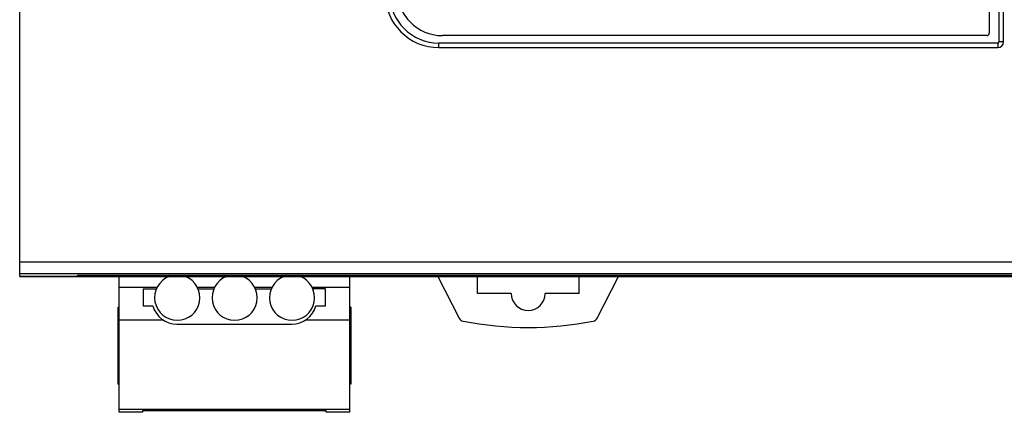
# Model space of a CAD drawing. Header units: millimetres. Extents: x 26 to 216, y 120 to 222.
# Tile 1 of 12: x 26 to 113, y 120 to 154. Entities that reach past the tile are written whole.
import ezdxf

# ---------------------------------------------------------------- set-up
doc = ezdxf.new("R2010")
doc.units = ezdxf.units.MM
doc.header["$LTSCALE"] = 22.141567
doc.layers.get('0').update_dxf_attribs({"linetype": 'CONTINUOUS'})

msp = doc.modelspace()

# ---------------------------------------------------------------- linework, layer by layer
at = {"color": 7, "linetype": 'Continuous'}
for p, q in [((25.502, 131.667), (25.502, 221.667)), ((112.162, 200.93), (112.162, 152.405)), ((112.562, 152.405), (112.562, 200.93)), ((111.302, 200.167), (111.302, 153.167)), ((111.102, 152.967), (62.902, 152.967)), ((62.602, 151.905), (62.602, 152.305)), ((112.062, 152.305), (62.602, 152.305)), ((62.602, 151.905), (112.062, 151.905)), ((112.062, 152.305), (112.062, 151.905)), ((112.562, 152.405), (112.162, 152.405)), ((215.502, 132.931), (25.502, 132.931)), ((25.502, 131.932), (215.502, 131.932)), ((25.502, 131.695), (30.529, 131.695)), ((25.502, 131.667), (27.481, 131.667)), ((27.502, 131.667), (215.502, 131.667)), ((30.53, 131.696), (30.529, 131.696)), ((30.53, 131.696), (30.607, 131.772)), ((210.397, 131.772), (30.607, 131.772)), ((34.302, 119.667), (34.302, 131.667)), ((54.702, 119.667), (54.702, 131.667)), ((62.502, 131.667), (64.392, 127.988)), ((66.002, 130.167), (66.002, 131.667)), ((73.002, 131.772), (73.002, 131.667)), ((73.406, 131.667), (73.406, 131.772)), ((73.556, 131.772), (73.556, 131.667)), ((75.002, 130.167), (75.002, 131.667)), ((76.61, 127.984), (78.502, 131.667)), ((109.728, 131.772), (109.728, 131.667)), ((110.076, 131.772), (110.076, 131.667)), ((37.652, 130.691), (34.302, 130.691)), ((36.43, 130.571), (36.43, 129.067)), ((36.43, 130.571), (37.597, 130.571)), ((42.732, 130.691), (41.231, 130.691)), ((41.286, 130.571), (42.677, 130.571)), ((47.812, 130.691), (46.311, 130.691)), ((46.366, 130.571), (47.757, 130.571)), ((54.702, 130.691), (51.391, 130.691)), ((52.573, 130.571), (51.446, 130.571)), ((52.573, 129.067), (52.573, 130.571)), ((69.002, 130.167), (66.002, 130.167)), ((75.002, 130.167), (72.002, 130.167)), ((36.43, 129.067), (37.283, 129.067)), ((51.721, 129.067), (52.573, 129.067)), ((34.202, 122.164), (34.202, 128.949)), ((34.202, 128.949), (34.302, 128.949)), ((34.202, 128.874), (34.302, 128.874)), ((54.802, 128.949), (54.702, 128.949)), ((54.802, 128.874), (54.702, 128.874)), ((54.802, 128.949), (54.802, 122.164)), ((34.202, 127.742), (34.302, 127.742)), ((34.202, 127.517), (34.302, 127.517)), ((38.223, 127.817), (34.302, 127.817)), ((39.422, 127.467), (49.582, 127.467)), ((54.702, 127.817), (50.781, 127.817)), ((54.802, 127.742), (54.702, 127.742)), ((54.802, 127.517), (54.702, 127.517)), ((34.202, 123.771), (34.302, 123.771)), ((34.202, 123.751), (34.302, 123.751)), ((54.802, 123.771), (54.702, 123.771)), ((54.802, 123.751), (54.702, 123.751)), ((34.202, 123.097), (34.302, 123.097)), ((54.802, 123.097), (54.702, 123.097)), ((34.202, 122.837), (34.302, 122.837)), ((34.202, 122.184), (34.302, 122.184)), ((34.202, 122.164), (34.302, 122.164)), ((54.802, 122.837), (54.702, 122.837)), ((54.802, 122.184), (54.702, 122.184)), ((54.802, 122.164), (54.702, 122.164)), ((34.302, 119.949), (54.702, 119.949)), ((36.38, 119.667), (34.302, 119.667)), ((36.38, 119.825), (36.38, 119.667)), ((36.38, 119.825), (52.623, 119.825)), ((52.623, 119.667), (52.623, 119.825)), ((54.702, 119.667), (52.623, 119.667))]:
    msp.add_line(p, q, dxfattribs=at)
for centre, radius, start, end in [((62.902, 156.967), 4, 180, 270), ((62.602, 156.667), 4.763, 180, 270), ((62.602, 156.667), 4.363, 180, 270), ((111.102, 153.167), 0.2, 270, 360), ((112.062, 152.405), 0.5, 270, 360), ((112.062, 152.405), 0.1, 270, 360), ((39.442, 129.797), 2, 110.77186, 69.22814), ((44.522, 129.797), 2, 110.77186, 69.22814), ((49.602, 129.797), 2, 110.77186, 69.22814), ((70.502, 130.167), 1.5, 180, 360), ((39.422, 129.697), 2.23, 196.41014, 270), ((49.582, 129.697), 2.23, 270, 343.58986), ((64.836, 128.217), 0.5, 207.18625, 258.92762), ((70.502, 157.167), 30, 258.92762, 281.07238), ((76.167, 128.217), 0.5, 281.07238, 332.81375)]:
    msp.add_arc(centre, radius, start, end, dxfattribs=at)
msp.add_ellipse((27.25, 132.167), major_axis=(0, 0.5), ratio=0.010472, start_param=-3.282836, end_param=-3.141593, dxfattribs=at)

doc.saveas('drawing.dxf')
